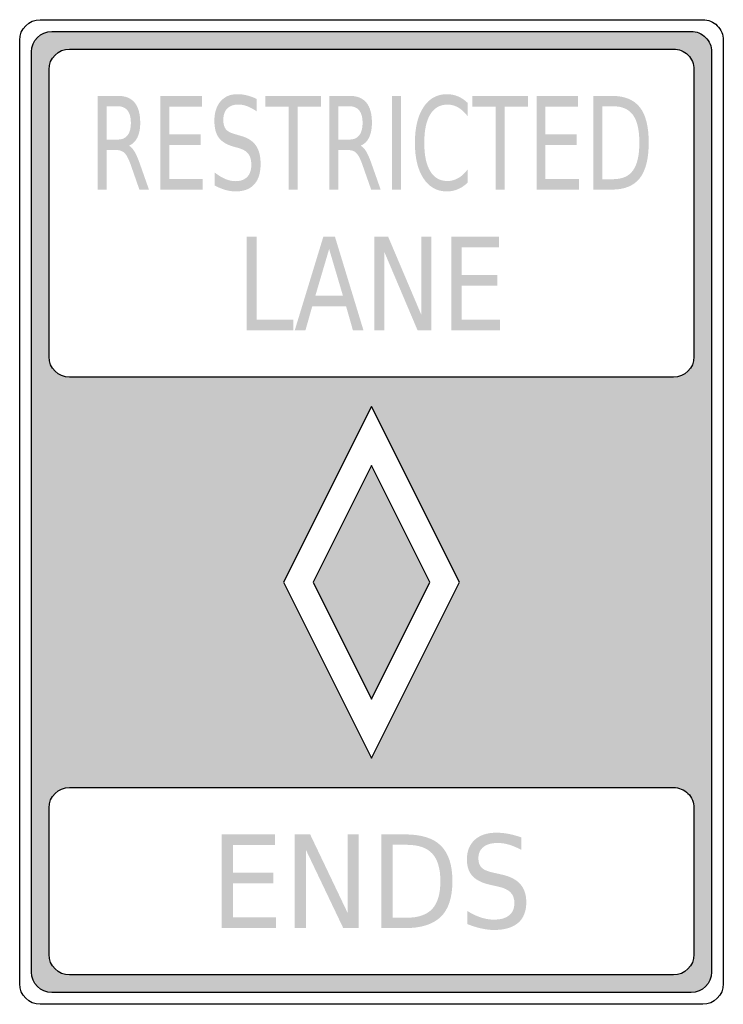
# Model space of a CAD drawing. Header units: inches. Extents: x -0.5 to 0.5, y -0.7 to 0.7.
import ezdxf

# ---------------------------------------------------------------- set-up
doc = ezdxf.new("R2010")
doc.units = ezdxf.units.IN
doc.header["$MEASUREMENT"] = 0

msp = doc.modelspace()

# ---------------------------------------------------------------- hatches: boundary and pattern name
h = msp.add_hatch(color=7)
edge = h.paths.add_edge_path()
edge.add_spline(control_points=[(0.4833, 0.6542), (0.4833, 0.6619), (0.4803, 0.6693), (0.4748, 0.6748), (0.4693, 0.6803), (0.4619, 0.6833), (0.4542, 0.6833)], knot_values=[0, 0, 0, 0, 1, 1, 1, 2, 2, 2, 2], degree=3, periodic=0)
edge.add_line((0.4542, 0.6833), (-0.4542, 0.6833))
edge.add_spline(control_points=[(-0.4542, 0.6833), (-0.4703, 0.6833), (-0.4833, 0.6703), (-0.4833, 0.6542)], knot_values=[0, 0, 0, 0, 1, 1, 1, 1], degree=3, periodic=0)
edge.add_line((-0.4833, 0.6542), (-0.4833, -0.6542))
edge.add_spline(control_points=[(-0.4833, -0.6542), (-0.4833, -0.6703), (-0.4703, -0.6833), (-0.4542, -0.6833)], knot_values=[0, 0, 0, 0, 1, 1, 1, 1], degree=3, periodic=0)
edge.add_line((-0.4542, -0.6833), (0.4542, -0.6833))
edge.add_spline(control_points=[(0.4542, -0.6833), (0.4703, -0.6833), (0.4833, -0.6703), (0.4833, -0.6542)], knot_values=[0, 0, 0, 0, 1, 1, 1, 1], degree=3, periodic=0)
edge.add_line((0.4833, -0.6542), (0.4833, 0.6542))
edge = h.paths.add_edge_path(flags=0)
edge.add_spline(control_points=[(-0.4292, 0.1917), (-0.4453, 0.1917), (-0.4583, 0.2047), (-0.4583, 0.2208)], knot_values=[0, 0, 0, 0, 1, 1, 1, 1], degree=3, periodic=0)
edge.add_line((-0.4583, 0.2208), (-0.4583, 0.6292))
edge.add_spline(control_points=[(-0.4583, 0.6292), (-0.4583, 0.6453), (-0.4453, 0.6583), (-0.4292, 0.6583)], knot_values=[0, 0, 0, 0, 1, 1, 1, 1], degree=3, periodic=0)
edge.add_line((-0.4292, 0.6583), (0.4292, 0.6583))
edge.add_spline(control_points=[(0.4292, 0.6583), (0.4369, 0.6583), (0.4443, 0.6553), (0.4498, 0.6498), (0.4553, 0.6443), (0.4583, 0.6369), (0.4583, 0.6292)], knot_values=[0, 0, 0, 0, 1, 1, 1, 2, 2, 2, 2], degree=3, periodic=0)
edge.add_line((0.4583, 0.6292), (0.4583, 0.2208))
edge.add_spline(control_points=[(0.4583, 0.2208), (0.4583, 0.2047), (0.4453, 0.1917), (0.4292, 0.1917)], knot_values=[0, 0, 0, 0, 1, 1, 1, 1], degree=3, periodic=0)
edge.add_line((0.4292, 0.1917), (-0.4292, 0.1917))
edge = h.paths.add_edge_path(flags=0)
edge.add_spline(control_points=[(0.4292, -0.3917), (0.4369, -0.3917), (0.4443, -0.3947), (0.4498, -0.4002), (0.4553, -0.4057), (0.4583, -0.4131), (0.4583, -0.4208)], knot_values=[0, 0, 0, 0, 1, 1, 1, 2, 2, 2, 2], degree=3, periodic=0)
edge.add_line((0.4583, -0.4208), (0.4583, -0.6292))
edge.add_spline(control_points=[(0.4583, -0.6292), (0.4583, -0.6369), (0.4553, -0.6443), (0.4498, -0.6498), (0.4443, -0.6553), (0.4369, -0.6583), (0.4292, -0.6583)], knot_values=[0, 0, 0, 0, 1, 1, 1, 2, 2, 2, 2], degree=3, periodic=0)
edge.add_line((0.4292, -0.6583), (-0.4292, -0.6583))
edge.add_spline(control_points=[(-0.4292, -0.6583), (-0.4453, -0.6583), (-0.4583, -0.6453), (-0.4583, -0.6292)], knot_values=[0, 0, 0, 0, 1, 1, 1, 1], degree=3, periodic=0)
edge.add_line((-0.4583, -0.6292), (-0.4583, -0.4208))
edge.add_spline(control_points=[(-0.4583, -0.4208), (-0.4583, -0.4047), (-0.4453, -0.3917), (-0.4292, -0.3917)], knot_values=[0, 0, 0, 0, 1, 1, 1, 1], degree=3, periodic=0)
edge.add_line((-0.4292, -0.3917), (0.4292, -0.3917))
h.paths.add_polyline_path([(0.125, -0.1), (0, -0.35), (-0.125, -0.1), (0, 0.15), (0.125, -0.1)], flags=0)
h = msp.add_hatch(color=7)
edge = h.paths.add_edge_path()
edge.add_spline(control_points=[(-0.3447, 0.5209), (-0.342, 0.5196), (-0.3394, 0.5168), (-0.3368, 0.5125), (-0.3343, 0.5082), (-0.3317, 0.5023), (-0.3291, 0.4948)], knot_values=[0, 0, 0, 0, 1, 1, 1, 2, 2, 2, 2], degree=3, periodic=0)
edge.add_line((-0.3291, 0.4948), (-0.3163, 0.4584))
edge.add_line((-0.3163, 0.4584), (-0.3299, 0.4584))
edge.add_line((-0.3299, 0.4584), (-0.3418, 0.4926))
edge.add_spline(control_points=[(-0.3418, 0.4926), (-0.3449, 0.5015), (-0.3479, 0.5074), (-0.3508, 0.5103), (-0.3537, 0.5132), (-0.3576, 0.5147), (-0.3626, 0.5147)], knot_values=[0, 0, 0, 0, 1, 1, 1, 2, 2, 2, 2], degree=3, periodic=0)
edge.add_line((-0.3626, 0.5147), (-0.3764, 0.5147))
edge.add_line((-0.3764, 0.5147), (-0.3764, 0.4584))
edge.add_line((-0.3764, 0.4584), (-0.389, 0.4584))
edge.add_line((-0.389, 0.4584), (-0.389, 0.5917))
edge.add_line((-0.389, 0.5917), (-0.3605, 0.5917))
edge.add_spline(control_points=[(-0.3605, 0.5917), (-0.3498, 0.5917), (-0.3419, 0.5885), (-0.3366, 0.5821), (-0.3314, 0.5758), (-0.3287, 0.5661), (-0.3287, 0.5533), (-0.3287, 0.5449), (-0.3301, 0.5379), (-0.3328, 0.5324), (-0.3356, 0.5268), (-0.3395, 0.523), (-0.3447, 0.5209)], knot_values=[0, 0, 0, 0, 1, 1, 1, 2, 2, 2, 3, 3, 3, 4, 4, 4, 4], degree=3, periodic=0)
edge = h.paths.add_edge_path(flags=0)
edge.add_line((-0.3764, 0.5769), (-0.3764, 0.5295))
edge.add_line((-0.3764, 0.5295), (-0.3605, 0.5295))
edge.add_spline(control_points=[(-0.3605, 0.5295), (-0.3544, 0.5295), (-0.3498, 0.5315), (-0.3467, 0.5356), (-0.3436, 0.5396), (-0.342, 0.5455), (-0.342, 0.5533), (-0.342, 0.5611), (-0.3436, 0.567), (-0.3467, 0.5709), (-0.3498, 0.5749), (-0.3544, 0.5769), (-0.3605, 0.5769)], knot_values=[0, 0, 0, 0, 1, 1, 1, 2, 2, 2, 3, 3, 3, 4, 4, 4, 4], degree=3, periodic=0)
edge.add_line((-0.3605, 0.5769), (-0.3764, 0.5769))
for points in [[(-0.3, 0.5917), (-0.241, 0.5917), (-0.241, 0.5765), (-0.2874, 0.5765), (-0.2874, 0.537), (-0.243, 0.537), (-0.243, 0.5218), (-0.2874, 0.5218), (-0.2874, 0.4735), (-0.2399, 0.4735), (-0.2399, 0.4584), (-0.3, 0.4584), (-0.3, 0.5917)], [(-0.1508, 0.5917), (-0.0719, 0.5917), (-0.0719, 0.5765), (-0.105, 0.5765), (-0.105, 0.4584), (-0.1177, 0.4584), (-0.1177, 0.5765), (-0.1508, 0.5765), (-0.1508, 0.5917)], [(0.0293, 0.5917), (0.0419, 0.5917), (0.0419, 0.4584), (0.0293, 0.4584), (0.0293, 0.5917)], [(0.1435, 0.5917), (0.2225, 0.5917), (0.2225, 0.5765), (0.1893, 0.5765), (0.1893, 0.4584), (0.1766, 0.4584), (0.1766, 0.5765), (0.1435, 0.5765), (0.1435, 0.5917)], [(0.2346, 0.5917), (0.2937, 0.5917), (0.2937, 0.5765), (0.2473, 0.5765), (0.2473, 0.537), (0.2917, 0.537), (0.2917, 0.5218), (0.2473, 0.5218), (0.2473, 0.4735), (0.2948, 0.4735), (0.2948, 0.4584), (0.2346, 0.4584), (0.2346, 0.5917)], [(-0.1774, 0.3916), (-0.163, 0.3916), (-0.163, 0.2735), (-0.111, 0.2735), (-0.111, 0.2583), (-0.1774, 0.2583), (-0.1774, 0.3916)], [(0.0042, 0.3916), (0.0236, 0.3916), (0.0709, 0.2801), (0.0709, 0.3916), (0.0849, 0.3916), (0.0849, 0.2583), (0.0655, 0.2583), (0.0182, 0.3699), (0.0182, 0.2583), (0.0042, 0.2583), (0.0042, 0.3916)], [(0.1137, 0.3916), (0.1811, 0.3916), (0.1811, 0.3765), (0.1281, 0.3765), (0.1281, 0.337), (0.1789, 0.337), (0.1789, 0.3218), (0.1281, 0.3218), (0.1281, 0.2735), (0.1824, 0.2735), (0.1824, 0.2583), (0.1137, 0.2583), (0.1137, 0.3916)], [(0.0831, -0.1), (0, -0.2661), (-0.0831, -0.1), (0, 0.0661), (0.0831, -0.1)], [(-0.213, -0.4584), (-0.1372, -0.4584), (-0.1372, -0.4735), (-0.1968, -0.4735), (-0.1968, -0.513), (-0.1397, -0.513), (-0.1397, -0.5282), (-0.1968, -0.5282), (-0.1968, -0.5765), (-0.1357, -0.5765), (-0.1357, -0.5917), (-0.213, -0.5917), (-0.213, -0.4584)], [(-0.109, -0.4584), (-0.0872, -0.4584), (-0.034, -0.5699), (-0.034, -0.4584), (-0.0182, -0.4584), (-0.0182, -0.5917), (-0.0401, -0.5917), (-0.0933, -0.4802), (-0.0933, -0.5917), (-0.109, -0.5917), (-0.109, -0.4584)]]:
    msp.add_hatch(color=7).paths.add_polyline_path(points)
h = msp.add_hatch(color=7)
edge = h.paths.add_edge_path()
edge.add_line((-0.1632, 0.5873), (-0.1632, 0.5697))
edge.add_spline(control_points=[(-0.1632, 0.5697), (-0.168, 0.573), (-0.1725, 0.5754), (-0.1768, 0.577), (-0.181, 0.5786), (-0.1851, 0.5794), (-0.1891, 0.5794), (-0.1959, 0.5794), (-0.2013, 0.5775), (-0.205, 0.5737), (-0.2087, 0.5699), (-0.2106, 0.5645), (-0.2106, 0.5575), (-0.2106, 0.5516), (-0.2093, 0.5471), (-0.2069, 0.5441), (-0.2044, 0.5411), (-0.1997, 0.5387), (-0.1928, 0.5369)], knot_values=[0, 0, 0, 0, 1, 1, 1, 2, 2, 2, 3, 3, 3, 4, 4, 4, 5, 5, 5, 6, 6, 6, 6], degree=3, periodic=0)
edge.add_line((-0.1928, 0.5369), (-0.1851, 0.5346))
edge.add_spline(control_points=[(-0.1851, 0.5346), (-0.1757, 0.5321), (-0.1688, 0.5275), (-0.1643, 0.5211), (-0.1598, 0.5146), (-0.1576, 0.506), (-0.1576, 0.4951), (-0.1576, 0.4822), (-0.1606, 0.4724), (-0.1667, 0.4658), (-0.1727, 0.4591), (-0.1816, 0.4558), (-0.1933, 0.4558), (-0.1977, 0.4558), (-0.2024, 0.4565), (-0.2074, 0.4579), (-0.2124, 0.4593), (-0.2176, 0.4614), (-0.2229, 0.4642)], knot_values=[0, 0, 0, 0, 1, 1, 1, 2, 2, 2, 3, 3, 3, 4, 4, 4, 5, 5, 5, 6, 6, 6, 6], degree=3, periodic=0)
edge.add_line((-0.2229, 0.4642), (-0.2229, 0.4828))
edge.add_spline(control_points=[(-0.2229, 0.4828), (-0.2178, 0.4787), (-0.2127, 0.4756), (-0.2078, 0.4735), (-0.2029, 0.4714), (-0.1981, 0.4704), (-0.1933, 0.4704), (-0.1861, 0.4704), (-0.1806, 0.4724), (-0.1766, 0.4765), (-0.1727, 0.4805), (-0.1708, 0.4863), (-0.1708, 0.4938), (-0.1708, 0.5004), (-0.1722, 0.5055), (-0.175, 0.5092), (-0.1778, 0.5129), (-0.1824, 0.5156), (-0.1888, 0.5175)], knot_values=[0, 0, 0, 0, 1, 1, 1, 2, 2, 2, 3, 3, 3, 4, 4, 4, 5, 5, 5, 6, 6, 6, 6], degree=3, periodic=0)
edge.add_line((-0.1888, 0.5175), (-0.1965, 0.5196))
edge.add_spline(control_points=[(-0.1965, 0.5196), (-0.2059, 0.5223), (-0.2127, 0.5265), (-0.217, 0.5322), (-0.2212, 0.5379), (-0.2233, 0.5459), (-0.2233, 0.5561), (-0.2233, 0.5678), (-0.2204, 0.5771), (-0.2145, 0.5839), (-0.2087, 0.5907), (-0.2007, 0.5941), (-0.1905, 0.5941), (-0.1861, 0.5941), (-0.1817, 0.5935), (-0.1771, 0.5924), (-0.1726, 0.5913), (-0.1679, 0.5896), (-0.1632, 0.5873)], knot_values=[0, 0, 0, 0, 1, 1, 1, 2, 2, 2, 3, 3, 3, 4, 4, 4, 5, 5, 5, 6, 6, 6, 6], degree=3, periodic=0)
h = msp.add_hatch(color=7)
edge = h.paths.add_edge_path()
edge.add_spline(control_points=[(-0.0154, 0.5209), (-0.0127, 0.5196), (-0.0101, 0.5168), (-0.0075, 0.5125), (-0.0049, 0.5082), (-0.0024, 0.5023), (0.0002, 0.4948)], knot_values=[0, 0, 0, 0, 1, 1, 1, 2, 2, 2, 2], degree=3, periodic=0)
edge.add_line((0.0002, 0.4948), (0.013, 0.4584))
edge.add_line((0.013, 0.4584), (-0.0005, 0.4584))
edge.add_line((-0.0005, 0.4584), (-0.0125, 0.4926))
edge.add_spline(control_points=[(-0.0125, 0.4926), (-0.0156, 0.5015), (-0.0185, 0.5074), (-0.0214, 0.5103), (-0.0243, 0.5132), (-0.0283, 0.5147), (-0.0333, 0.5147)], knot_values=[0, 0, 0, 0, 1, 1, 1, 2, 2, 2, 2], degree=3, periodic=0)
edge.add_line((-0.0333, 0.5147), (-0.047, 0.5147))
edge.add_line((-0.047, 0.5147), (-0.047, 0.4584))
edge.add_line((-0.047, 0.4584), (-0.0597, 0.4584))
edge.add_line((-0.0597, 0.4584), (-0.0597, 0.5917))
edge.add_line((-0.0597, 0.5917), (-0.0312, 0.5917))
edge.add_spline(control_points=[(-0.0312, 0.5917), (-0.0205, 0.5917), (-0.0125, 0.5885), (-0.0073, 0.5821), (-0.002, 0.5758), (0.0006, 0.5661), (0.0006, 0.5533), (0.0006, 0.5449), (-0.0008, 0.5379), (-0.0035, 0.5324), (-0.0062, 0.5268), (-0.0102, 0.523), (-0.0154, 0.5209)], knot_values=[0, 0, 0, 0, 1, 1, 1, 2, 2, 2, 3, 3, 3, 4, 4, 4, 4], degree=3, periodic=0)
edge = h.paths.add_edge_path(flags=0)
edge.add_line((-0.047, 0.5769), (-0.047, 0.5295))
edge.add_line((-0.047, 0.5295), (-0.0312, 0.5295))
edge.add_spline(control_points=[(-0.0312, 0.5295), (-0.0251, 0.5295), (-0.0205, 0.5315), (-0.0174, 0.5356), (-0.0143, 0.5396), (-0.0127, 0.5455), (-0.0127, 0.5533), (-0.0127, 0.5611), (-0.0143, 0.567), (-0.0174, 0.5709), (-0.0205, 0.5749), (-0.0251, 0.5769), (-0.0312, 0.5769)], knot_values=[0, 0, 0, 0, 1, 1, 1, 2, 2, 2, 3, 3, 3, 4, 4, 4, 4], degree=3, periodic=0)
edge.add_line((-0.0312, 0.5769), (-0.047, 0.5769))
h = msp.add_hatch(color=7)
edge = h.paths.add_edge_path()
edge.add_line((0.1369, 0.5814), (0.1369, 0.5624))
edge.add_spline(control_points=[(0.1369, 0.5624), (0.1327, 0.568), (0.1282, 0.5723), (0.1233, 0.5751), (0.1185, 0.5779), (0.1134, 0.5793), (0.108, 0.5793), (0.0973, 0.5793), (0.0892, 0.5746), (0.0835, 0.5653), (0.0778, 0.556), (0.075, 0.5425), (0.075, 0.5249), (0.075, 0.5073), (0.0778, 0.4939), (0.0835, 0.4846), (0.0892, 0.4752), (0.0973, 0.4706), (0.108, 0.4706), (0.1134, 0.4706), (0.1185, 0.472), (0.1233, 0.4748), (0.1282, 0.4776), (0.1327, 0.4818), (0.1369, 0.4875)], knot_values=[0, 0, 0, 0, 1, 1, 1, 2, 2, 2, 3, 3, 3, 4, 4, 4, 5, 5, 5, 6, 6, 6, 7, 7, 7, 8, 8, 8, 8], degree=3, periodic=0)
edge.add_line((0.1369, 0.4875), (0.1369, 0.4686))
edge.add_spline(control_points=[(0.1369, 0.4686), (0.1325, 0.4643), (0.1278, 0.4611), (0.1229, 0.459), (0.118, 0.4568), (0.1127, 0.4558), (0.1072, 0.4558), (0.0931, 0.4558), (0.082, 0.4619), (0.0739, 0.4743), (0.0657, 0.4866), (0.0617, 0.5035), (0.0617, 0.5249), (0.0617, 0.5463), (0.0657, 0.5632), (0.0739, 0.5756), (0.082, 0.5879), (0.0931, 0.5941), (0.1072, 0.5941), (0.1128, 0.5941), (0.1181, 0.593), (0.123, 0.5909), (0.128, 0.5888), (0.1326, 0.5856), (0.1369, 0.5814)], knot_values=[0, 0, 0, 0, 1, 1, 1, 2, 2, 2, 3, 3, 3, 4, 4, 4, 5, 5, 5, 6, 6, 6, 7, 7, 7, 8, 8, 8, 8], degree=3, periodic=0)
h = msp.add_hatch(color=7)
edge = h.paths.add_edge_path()
edge.add_line((0.3155, 0.5917), (0.3415, 0.5917))
edge.add_spline(control_points=[(0.3415, 0.5917), (0.3596, 0.5917), (0.3728, 0.5863), (0.3813, 0.5756), (0.3898, 0.5648), (0.394, 0.548), (0.394, 0.5252), (0.394, 0.5022), (0.3897, 0.4853), (0.3812, 0.4745), (0.3727, 0.4637), (0.3595, 0.4584), (0.3415, 0.4584)], knot_values=[0, 0, 0, 0, 1, 1, 1, 2, 2, 2, 3, 3, 3, 4, 4, 4, 4], degree=3, periodic=0)
edge.add_line((0.3415, 0.4584), (0.3155, 0.4584))
edge.add_line((0.3155, 0.4584), (0.3155, 0.5917))
edge = h.paths.add_edge_path(flags=0)
edge.add_line((0.3282, 0.5769), (0.3282, 0.4732))
edge.add_line((0.3282, 0.4732), (0.3434, 0.4732))
edge.add_spline(control_points=[(0.3434, 0.4732), (0.3563, 0.4732), (0.3657, 0.4773), (0.3717, 0.4857), (0.3777, 0.494), (0.3807, 0.5072), (0.3807, 0.5252), (0.3807, 0.543), (0.3777, 0.5561), (0.3717, 0.5644), (0.3657, 0.5727), (0.3563, 0.5769), (0.3434, 0.5769)], knot_values=[0, 0, 0, 0, 1, 1, 1, 2, 2, 2, 3, 3, 3, 4, 4, 4, 4], degree=3, periodic=0)
edge.add_line((0.3434, 0.5769), (0.3282, 0.5769))
h = msp.add_hatch(color=7)
h.paths.add_polyline_path([(-0.0684, 0.3916), (-0.052, 0.3916), (-0.0114, 0.2583), (-0.0264, 0.2583), (-0.0361, 0.2925), (-0.0842, 0.2925), (-0.0939, 0.2583), (-0.1091, 0.2583), (-0.0684, 0.3916)])
h.paths.add_polyline_path([(-0.0602, 0.3739), (-0.0798, 0.3075), (-0.0406, 0.3075), (-0.0602, 0.3739)], flags=0)
h = msp.add_hatch(color=7)
edge = h.paths.add_edge_path()
edge.add_line((0.0141, -0.4584), (0.0475, -0.4584))
edge.add_spline(control_points=[(0.0475, -0.4584), (0.0707, -0.4584), (0.0878, -0.4637), (0.0987, -0.4745), (0.1095, -0.4852), (0.115, -0.502), (0.115, -0.5249), (0.115, -0.5479), (0.1095, -0.5648), (0.0986, -0.5755), (0.0876, -0.5863), (0.0706, -0.5917), (0.0475, -0.5917)], knot_values=[0, 0, 0, 0, 1, 1, 1, 2, 2, 2, 3, 3, 3, 4, 4, 4, 4], degree=3, periodic=0)
edge.add_line((0.0475, -0.5917), (0.0141, -0.5917))
edge.add_line((0.0141, -0.5917), (0.0141, -0.4584))
edge = h.paths.add_edge_path(flags=0)
edge.add_line((0.0303, -0.4732), (0.0303, -0.5769))
edge.add_line((0.0303, -0.5769), (0.05, -0.5769))
edge.add_spline(control_points=[(0.05, -0.5769), (0.0665, -0.5769), (0.0786, -0.5727), (0.0863, -0.5644), (0.094, -0.556), (0.0979, -0.5429), (0.0979, -0.5249), (0.0979, -0.507), (0.094, -0.494), (0.0863, -0.4856), (0.0786, -0.4773), (0.0665, -0.4732), (0.05, -0.4732)], knot_values=[0, 0, 0, 0, 1, 1, 1, 2, 2, 2, 3, 3, 3, 4, 4, 4, 4], degree=3, periodic=0)
edge.add_line((0.05, -0.4732), (0.0303, -0.4732))
h = msp.add_hatch(color=7)
edge = h.paths.add_edge_path()
edge.add_line((0.2128, -0.4627), (0.2128, -0.4803))
edge.add_spline(control_points=[(0.2128, -0.4803), (0.2066, -0.4771), (0.2008, -0.4746), (0.1954, -0.473), (0.1899, -0.4714), (0.1846, -0.4706), (0.1795, -0.4706), (0.1707, -0.4706), (0.1639, -0.4725), (0.1591, -0.4763), (0.1543, -0.4801), (0.1519, -0.4855), (0.1519, -0.4926), (0.1519, -0.4985), (0.1535, -0.5029), (0.1567, -0.5059), (0.1598, -0.5089), (0.1659, -0.5114), (0.1748, -0.5132)], knot_values=[0, 0, 0, 0, 1, 1, 1, 2, 2, 2, 3, 3, 3, 4, 4, 4, 5, 5, 5, 6, 6, 6, 6], degree=3, periodic=0)
edge.add_line((0.1748, -0.5132), (0.1846, -0.5154))
edge.add_spline(control_points=[(0.1846, -0.5154), (0.1967, -0.518), (0.2056, -0.5225), (0.2114, -0.529), (0.2171, -0.5354), (0.22, -0.5441), (0.22, -0.5549), (0.22, -0.5678), (0.2161, -0.5776), (0.2083, -0.5843), (0.2005, -0.591), (0.1891, -0.5943), (0.1741, -0.5943), (0.1684, -0.5943), (0.1623, -0.5936), (0.1559, -0.5921), (0.1495, -0.5907), (0.1429, -0.5886), (0.136, -0.5858)], knot_values=[0, 0, 0, 0, 1, 1, 1, 2, 2, 2, 3, 3, 3, 4, 4, 4, 5, 5, 5, 6, 6, 6, 6], degree=3, periodic=0)
edge.add_line((0.136, -0.5858), (0.136, -0.5672))
edge.add_spline(control_points=[(0.136, -0.5672), (0.1426, -0.5713), (0.1491, -0.5744), (0.1554, -0.5765), (0.1617, -0.5786), (0.1679, -0.5796), (0.1741, -0.5796), (0.1833, -0.5796), (0.1905, -0.5776), (0.1955, -0.5736), (0.2005, -0.5695), (0.2031, -0.5637), (0.2031, -0.5562), (0.2031, -0.5497), (0.2013, -0.5446), (0.1976, -0.5409), (0.194, -0.5372), (0.1881, -0.5344), (0.1798, -0.5326)], knot_values=[0, 0, 0, 0, 1, 1, 1, 2, 2, 2, 3, 3, 3, 4, 4, 4, 5, 5, 5, 6, 6, 6, 6], degree=3, periodic=0)
edge.add_line((0.1798, -0.5326), (0.17, -0.5304))
edge.add_spline(control_points=[(0.17, -0.5304), (0.1578, -0.5278), (0.1491, -0.5236), (0.1437, -0.5178), (0.1383, -0.5121), (0.1356, -0.5042), (0.1356, -0.494), (0.1356, -0.4822), (0.1393, -0.4729), (0.1468, -0.4661), (0.1542, -0.4593), (0.1645, -0.456), (0.1777, -0.456), (0.1833, -0.456), (0.189, -0.4565), (0.1949, -0.4577), (0.2007, -0.4588), (0.2067, -0.4605), (0.2128, -0.4627)], knot_values=[0, 0, 0, 0, 1, 1, 1, 2, 2, 2, 3, 3, 3, 4, 4, 4, 5, 5, 5, 6, 6, 6, 6], degree=3, periodic=0)

# ---------------------------------------------------------------- linework, layer by layer
at = {"color": 7}
for points in [[(-0.4708, 0.7), (0.4708, 0.7)], [(-0.4542, 0.6833), (0.4542, 0.6833)], [(-0.5, -0.6708), (-0.5, 0.6708)], [(-0.4292, 0.6583), (0.4292, 0.6583)], [(0.5, 0.6708), (0.5, -0.6708)], [(-0.4833, -0.6542), (-0.4833, 0.6542)], [(0.4833, 0.6542), (0.4833, -0.6542)], [(-0.4583, 0.2208), (-0.4583, 0.6292)], [(0.4583, 0.6292), (0.4583, 0.2208)], [(0.4292, 0.1917), (-0.4292, 0.1917)], [(-0.4292, -0.3917), (0.4292, -0.3917)], [(-0.4583, -0.6292), (-0.4583, -0.4208)], [(-0.4583, -0.6292), (-0.4583, -0.4208)], [(0.4583, -0.4208), (0.4583, -0.6292)], [(0.4583, -0.4208), (0.4583, -0.6292)], [(0.4292, -0.6583), (-0.4292, -0.6583)], [(0.4542, -0.6833), (-0.4542, -0.6833)], [(0.4708, -0.7), (-0.4708, -0.7)]]:
    msp.add_lwpolyline(points, dxfattribs=at)
for points in [[(0, -0.35), (0.125, -0.1), (0, 0.15), (-0.125, -0.1), (0, -0.35)], [(0, -0.2661), (0.0831, -0.1), (0, 0.0661), (-0.0831, -0.1), (0, -0.2661)]]:
    msp.add_lwpolyline(points, close=True, dxfattribs=at)
for points in [[(-0.5, 0.6708), (-0.5, 0.6869), (-0.4869, 0.7), (-0.4708, 0.7)], [(-0.4833, 0.6542), (-0.4833, 0.6703), (-0.4703, 0.6833), (-0.4542, 0.6833)], [(-0.4583, 0.6292), (-0.4583, 0.6453), (-0.4453, 0.6583), (-0.4292, 0.6583)], [(-0.4292, 0.1917), (-0.4453, 0.1917), (-0.4583, 0.2047), (-0.4583, 0.2208)], [(0.4583, 0.2208), (0.4583, 0.2047), (0.4453, 0.1917), (0.4292, 0.1917)], [(-0.4583, -0.4208), (-0.4583, -0.4047), (-0.4453, -0.3917), (-0.4292, -0.3917)], [(-0.4292, -0.6583), (-0.4453, -0.6583), (-0.4583, -0.6453), (-0.4583, -0.6292)], [(0.4583, -0.6292), (0.4583, -0.6453), (0.4453, -0.6583), (0.4292, -0.6583)], [(-0.4542, -0.6833), (-0.4703, -0.6833), (-0.4833, -0.6703), (-0.4833, -0.6542)], [(0.4833, -0.6542), (0.4833, -0.6703), (0.4703, -0.6833), (0.4542, -0.6833)], [(-0.4708, -0.7), (-0.4869, -0.7), (-0.5, -0.6869), (-0.5, -0.6708)], [(0.5, -0.6708), (0.5, -0.6869), (0.4869, -0.7), (0.4708, -0.7)]]:
    msp.add_open_spline(points, degree=3, dxfattribs=at)
for points in [[(0.4708, 0.7), (0.4786, 0.7), (0.486, 0.6969), (0.4915, 0.6915), (0.4969, 0.686), (0.5, 0.6786), (0.5, 0.6708)], [(0.4542, 0.6833), (0.4619, 0.6833), (0.4693, 0.6803), (0.4748, 0.6748), (0.4803, 0.6693), (0.4833, 0.6619), (0.4833, 0.6542)], [(0.4292, 0.6583), (0.4369, 0.6583), (0.4443, 0.6553), (0.4498, 0.6498), (0.4553, 0.6443), (0.4583, 0.6369), (0.4583, 0.6292)], [(0.4292, -0.3917), (0.4369, -0.3917), (0.4443, -0.3947), (0.4498, -0.4002), (0.4553, -0.4057), (0.4583, -0.4131), (0.4583, -0.4208)]]:
    msp.add_open_spline(points, degree=3, knots=[0, 0, 0, 0, 1, 1, 1, 2, 2, 2, 2], dxfattribs=at)

doc.saveas('drawing.dxf')
